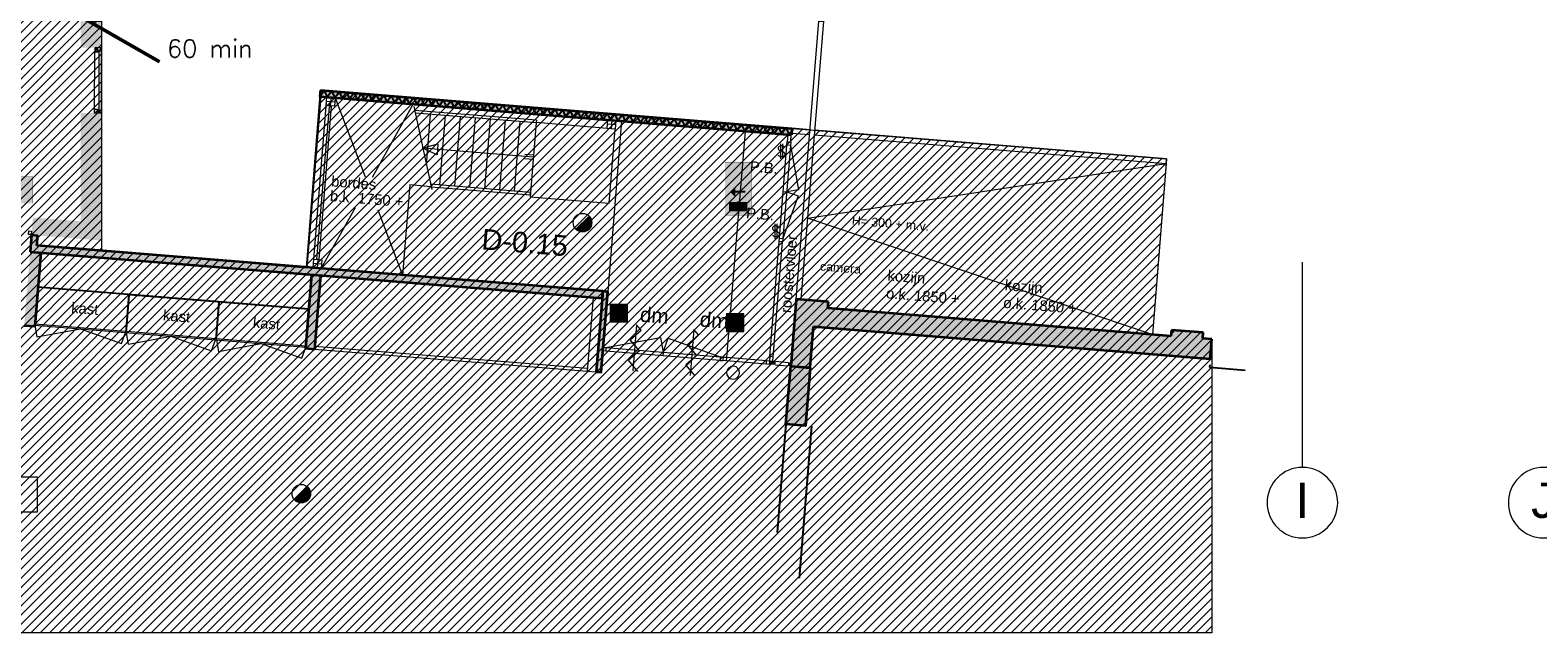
# Model space of a CAD drawing. Header units: millimetres. Extents: x -13022 to 1371524, y -38729 to 632593.
# Tile 17 of 256: x 457778 to 483406, y 570000 to 580243. Entities that reach past the tile are written whole.
import ezdxf
from ezdxf.enums import TextEntityAlignment as Align
from ezdxf.lldxf.tags import DXFTag

# ---------------------------------------------------------------- set-up
doc = ezdxf.new("R2010")
doc.units = ezdxf.units.MM
doc.header["$LTSCALE"] = 35
doc.linetypes.add('AI9-LType1', pattern=[1.69333, 0.846665, -0.846665])
for name, color, linetype, lineweight in [('A LIJN 1', 1, 'Continuous', 20), ('A LIJN 2', 2, 'Continuous', 35), ('A LIJN 5', 5, 'Continuous', 13), ('A LIJN 9', 252, 'Continuous', 18), ('A OPMER', 10, 'Continuous', 50), ('Al65----_beveiliging-inst', 92, 'Continuous', 9), ('B95 tekst', 7, 'Continuous', 25), ('brandveiligheid voorzieningen', 10, 'Continuous', 9)]:
    doc.layers.add(name, color=color, linetype=linetype, lineweight=lineweight)
for name, color, linetype in [('Hout', 7, 'Continuous'), ('Tekenlaag119', 7, 'Continuous'), ('Tekenlaag123', 7, 'Continuous'), ('Tekenlaag78', 7, 'Continuous')]:
    doc.layers.add(name, color=color, linetype=linetype)
doc.styles.add('Algemeen', font='simplex.shx', dxfattribs={"height": 2.5})
doc.styles.add('Arial19', font='arial.ttf', dxfattribs={"height": 0.35})
doc.styles.add('Arial20', font='arial.ttf', dxfattribs={"height": 0.18})
doc.styles.add('Arial22', font='arial.ttf', dxfattribs={"height": 0.18})
doc.styles.add('Arial23', font='arial.ttf', dxfattribs={"height": 0.18})
doc.styles.add('Arial31', font='arial.ttf', dxfattribs={"height": 0.18})
doc.styles.add('Arial32', font='arial.ttf', dxfattribs={"height": 0.25})
doc.styles.add('Arial34', font='arial.ttf', dxfattribs={"height": 0.18})
doc.styles.add('Arial35', font='arial.ttf', dxfattribs={"height": 0.18})
doc.styles.add('Arial36', font='arial.ttf', dxfattribs={"height": 0.15})
doc.styles.add('Arial38', font='arial.ttf', dxfattribs={"height": 0.18})
doc.styles.add('Arial39', font='arial.ttf', dxfattribs={"height": 0.15})
doc.styles.add('Arial57', font='arial.ttf', dxfattribs={"height": 0.6})
tags = doc.linetypes.add('DIVIDE2', pattern=[0.625, 0.25, -0.125, 0, -0.125, 0, -0.125]).pattern_tags.tags
tags[14:15] = [DXFTag(74, 4), DXFTag(75, 0), DXFTag(340, '0'), DXFTag(46, 1.0), DXFTag(50, 0.0), DXFTag(44, 0.0), DXFTag(45, 0.0)]
tags[12:13] = [DXFTag(74, 4), DXFTag(75, 0), DXFTag(340, '0'), DXFTag(46, 1.0), DXFTag(50, 0.0), DXFTag(44, 0.0), DXFTag(45, 0.0)]
tags[10:11] = [DXFTag(74, 4), DXFTag(75, 0), DXFTag(340, '0'), DXFTag(46, 1.0), DXFTag(50, 0.0), DXFTag(44, 0.0), DXFTag(45, 0.0)]
tags[8:9] = [DXFTag(74, 4), DXFTag(75, 0), DXFTag(340, '0'), DXFTag(46, 1.0), DXFTag(50, 0.0), DXFTag(44, 0.0), DXFTag(45, 0.0)]
tags[6:7] = [DXFTag(74, 4), DXFTag(75, 0), DXFTag(340, '0'), DXFTag(46, 1.0), DXFTag(50, 0.0), DXFTag(44, 0.0), DXFTag(45, 0.0)]
tags[4:5] = [DXFTag(74, 4), DXFTag(75, 0), DXFTag(340, '0'), DXFTag(46, 1.0), DXFTag(50, 0.0), DXFTag(44, 0.0), DXFTag(45, 0.0)]
tags = doc.linetypes.add('DOT2', pattern=[0.125, 0, -0.125]).pattern_tags.tags
tags[6:7] = [DXFTag(74, 4), DXFTag(75, 0), DXFTag(340, '0'), DXFTag(46, 1.0), DXFTag(50, 0.0), DXFTag(44, 0.0), DXFTag(45, 0.0)]
tags[4:5] = [DXFTag(74, 4), DXFTag(75, 0), DXFTag(340, '0'), DXFTag(46, 1.0), DXFTag(50, 0.0), DXFTag(44, 0.0), DXFTag(45, 0.0)]

# ---------------------------------------------------------------- blocks, each defined once
blk = doc.blocks.new('Brandmelder')
at = {"layer": 'brandveiligheid voorzieningen'}
blk.add_hatch(color=256, dxfattribs=at).paths.add_polyline_path([(76.62, -89.8, 0.198912), (75.85, -87.94), (72.13, -91.66, 0.668179)])
blk.add_line((72.13, -91.66), (75.85, -87.94), dxfattribs=at)
blk.add_circle((73.99, -89.8), 2.63, dxfattribs=at)
blk = doc.blocks.new('Vluchtrichting rechtdoor of naar beneden')
at = {"layer": 'Al65----_beveiliging-inst', "linetype": 'Continuous', "true_color": 0xffffff}
h = blk.add_hatch(color=7, dxfattribs=at)
edge = h.paths.add_edge_path()
edge.add_arc((-2.1449, 5.962), 0.7575, 92.128042, 178.185477)
edge.add_arc((-2.1628, 5.9872), 0.7392, 180.090101, 191.562583)
edge.add_line((-2.887, 5.839), (-4.652, 5.839))
edge.add_line((-4.652, 5.839), (-5.698, 4.787))
edge.add_line((-5.698, 4.787), (-5.285, 4.372))
edge.add_line((-5.285, 4.372), (-4.41, 5.253))
edge.add_line((-4.41, 5.253), (-3.544, 5.253))
edge.add_line((-3.544, 5.253), (-5.527, 3.346))
edge.add_line((-5.527, 3.346), (-6.694, 3.346))
edge.add_line((-6.694, 3.346), (-6.694, 2.613))
edge.add_line((-6.694, 2.613), (-4.496, 2.613))
edge.add_line((-4.496, 2.613), (-4.136, 2.974))
edge.add_line((-4.136, 2.974), (-3.193, 2.026))
edge.add_line((-3.193, 2.026), (-3.193, 0.852))
edge.add_line((-3.193, 0.852), (-2.464, 0.852))
edge.add_line((-2.464, 0.852), (-2.464, 2.33))
edge.add_line((-2.464, 2.33), (-3.621, 3.493))
edge.add_line((-3.621, 3.493), (-3.192, 3.923))
edge.add_line((-3.192, 3.923), (-2.428, 3.154))
edge.add_line((-2.428, 3.154), (-2.033, 3.552))
edge.add_line((-2.033, 3.552), (-2.797, 4.321))
edge.add_line((-2.797, 4.321), (-2.317, 4.803))
edge.add_line((-2.317, 4.803), (-2.317, 5.267))
edge.add_line((-2.317, 5.267), (-2.173, 5.253))
edge.add_arc((-2.2013, 6.0112), 0.7587, 272.13837, 358.096609)
edge.add_arc((-2.2036, 5.9585), 0.7611, 2.072152, 87.692869)
for points in [[(1.1805, 2.889), (1.1805, 5.804), (0.5775, 5.804), (0.5775, 2.889), (-0.571, 2.889), (0.879, 1.421), (2.334, 2.889)], [(3.808, 1.106), (6.433, 1.106), (6.433, 6.344), (3.808, 6.344)]]:
    blk.add_hatch(color=7, dxfattribs=at).paths.add_polyline_path(points)
at = {"layer": 'Al65----_beveiliging-inst', "color": 7, "true_color": 0xffffff, "const_width": 0.05}
blk.add_lwpolyline([(-7.5, 0), (7.5, 0), (7.5, 7.5), (-7.5, 7.5)], close=True, dxfattribs=at)
at = {"layer": 'Al65----_beveiliging-inst', "color": 255}
blk.add_point((3.75, 3.75), dxfattribs=at)
at = {"layer": 'Al65----_beveiliging-inst', "color": 7, "true_color": 0xffffff}
blk.add_solid([(-7.5, 0), (7.5, 0), (-7.5, 7.5), (7.5, 7.5)], dxfattribs=at)
at = {"layer": 'Al65----_beveiliging-inst', "color": 92}
blk.add_solid([(-7.25, 0.25), (7.25, 0.25), (-7.25, 7.25), (7.25, 7.25)], dxfattribs=at)
blk = doc.blocks.new('Kleefmagneet')
at = {"layer": 'Al65----_beveiliging-inst', "linetype": 'Continuous'}
blk.add_hatch(color=92, dxfattribs=at).paths.add_polyline_path([(76.19, -67.42), (71.25, -67.42), (71.25, -72.36), (76.19, -72.36)])
at = {"layer": 'Al65----_beveiliging-inst', "color": 92, "linetype": 'Continuous'}
blk.add_lwpolyline([(71.25, -72.36), (76.19, -72.36), (76.19, -67.42), (71.25, -67.42)], close=True, dxfattribs=at)
blk = doc.blocks.new('Panieksluiting')
at = {"layer": 'brandveiligheid voorzieningen', "lineweight": 0, "style": 'Algemeen'}
blk.add_text('$', height=3.09, dxfattribs=at).set_placement((158.43, -91.61))

msp = doc.modelspace()

# ---------------------------------------------------------------- hatches: boundary and pattern name
at = {"layer": 'A LIJN 2'}
msp.add_hatch(color=256, dxfattribs=at).paths.add_polyline_path([(457825.473, 577060.066), (458638.637, 576994.588), (458638.568, 578832.849), (458988.597, 578832.838), (458988.597, 576667.809), (457801.334, 576762.627)])
at = {"layer": 'A LIJN 9', "ltscale": 0.1}
h = msp.add_hatch(dxfattribs=at)
h.set_pattern_fill('ANSI31', color=256, scale=35)
h.paths.add_polyline_path([(444741.531, 570000.482), (445305.609, 576950.488), (447882.678, 576741.321), (447954.321, 577553.51), (447948.474, 584420.823), (452689.556, 584420.827), (453132.994, 586074.793), (457663.589, 586074.793), (457663.596, 586207.35), (458763.599, 586207.35), (458763.599, 580393.355), (458988.597, 580393.355), (458988.597, 576496.967), (462476.512, 576204.611), (462711.398, 579224.74), (477094.664, 578057.363), (476853.456, 575069.995), (477168.311, 575044.429), (477176.555, 575145.953), (477719.536, 575101.848), (477711.428, 575002.039), (477863.139, 574989.726), (477863.139, 570000.482)])
h = msp.add_hatch(color=256, dxfattribs=at)
h.dxf.hatch_style = 1
h.paths.add_polyline_path([(462711.398, 579224.74), (462702.502, 579115.101), (470717.334, 578464.611), (470726.23, 578574.251)])
h = msp.add_hatch(color=256, dxfattribs=at)
h.dxf.hatch_style = 1
h.paths.add_polyline_path([(457892.314, 576585.942), (457905.966, 576754.135), (457801.334, 576762.627), (457777.988, 576474.968), (467501.286, 575685.819), (467510.982, 575805.283)])
h = msp.add_hatch(color=256, dxfattribs=at)
h.dxf.hatch_style = 1
h.paths.add_polyline_path([(457957.218, 576460.422), (457777.805, 576474.983), (457676.318, 575224.486), (457855.724, 575209.925)])
h = msp.add_hatch(color=256, dxfattribs=at)
h.dxf.hatch_style = 1
h.paths.add_polyline_path([(462711.772, 576074.539), (462562.259, 576086.674), (462460.773, 574836.176), (462610.278, 574824.042)])
h = msp.add_hatch(color=256, dxfattribs=at)
h.dxf.hatch_style = 1
h.paths.add_polyline_path([(467595.431, 575798.428), (467510.982, 575805.283), (467501.292, 575685.818), (467399.768, 574434.941), (467484.21, 574428.088)])
h = msp.add_hatch(color=256, dxfattribs=at)
h.dxf.hatch_style = 1
h.paths.add_polyline_path([(471338.954, 575515.866), (471347.842, 575625.323), (470797.542, 575669.985), (470705.333, 574533.86), (471036.548, 574506.978), (471093.181, 575204.817), (477836.177, 574657.551), (477836.261, 574658.585), (477863.139, 574989.726), (477711.428, 575002.039), (477719.538, 575101.883), (477176.555, 575145.953), (477168.322, 575044.571), (475518.313, 575177.798), (475518.222, 575176.672)])
h.paths.add_polyline_path([(471037.684, 574506.885), (470705.333, 574533.86), (470625.117, 573545.548), (470957.477, 573518.573)])

# ---------------------------------------------------------------- linework, layer by layer
at = {"layer": 'A LIJN 1', "linetype": 'Continuous'}
for p, q in [((462961.841, 579094.054), (463472.003, 577752.124)), ((463595.286, 577746.067), (464289.394, 578986.309)), ((464298.663, 578945.184, -17276054.382), (464604.953, 577535.386, -17276054.382)), ((466382.083, 578711.286, -17276054.382), (464312.999, 578879.214, -17276054.382)), ((464330.791, 578837.634, -17276054.382), (466378.848, 578671.412, -17276054.382)), ((464514.674, 577950.952, -17276054.382), (464584.964, 578817.008, -17276054.382)), ((464742.862, 577610.274, -17276054.382), (464839.122, 578796.377, -17276054.382)), ((464997.012, 577589.541, -17276054.382), (465093.288, 578775.749, -17276054.382)), ((465251.193, 577569.014, -17276054.382), (465347.453, 578755.121, -17276054.382)), ((465505.351, 577548.386, -17276054.382), (465601.619, 578734.489, -17276054.382)), ((465759.494, 577527.653, -17276054.382), (465855.769, 578713.861, -17276054.382)), ((466013.675, 577507.126, -17276054.382), (466109.943, 578693.233, -17276054.382)), ((466382.083, 578711.286), (466378.848, 578671.412)), ((467830.44, 578694.059, -17276054.382), (467595.431, 575798.428, -17276054.382)), ((467666.354, 578712.232), (467654.635, 578567.868)), ((466378.848, 578671.416, -17276054.382), (466282.573, 577485.207, -17276054.382)), ((467730.09, 578631.972), (467590.533, 578643.299)), ((469622.645, 574681.942), (469934.817, 578528.303)), ((464447.482, 578237.042, -17276054.382), (464709.293, 578308.958, -17276054.382)), ((464694.27, 578123.844, -17276054.382), (464447.482, 578237.042, -17276054.382)), ((466331.187, 578084.156, -17276054.382), (464447.482, 578237.038, -17276054.382)), ((464709.293, 578308.958, -17276054.382), (464694.27, 578123.844, -17276054.382)), ((466327.945, 578044.288, -17276054.382), (466178.447, 578056.422, -17276054.382)), ((466184.917, 578136.159, -17276054.382), (466334.422, 578124.026, -17276054.382)), ((470993.083, 577048.846), (477088.168, 577977.324)), ((477088.168, 577977.324), (476853.412, 575070)), ((464231.296, 577611.664), (464107.104, 576081.543)), ((464594.791, 577582.167), (464231.296, 577611.668)), ((466282.573, 577485.207, -17276054.382), (464584.544, 577623.021, -17276054.382)), ((464584.544, 577623.021, -17276054.382), (464594.791, 577582.167, -17276054.382)), ((464594.791, 577582.167, -17276054.382), (466279.338, 577445.338, -17276054.382)), ((466279.338, 577445.338, -17276054.382), (466282.573, 577485.207, -17276054.382)), ((462726.436, 576193.6), (463305.469, 577228.226)), ((463686.343, 577188.328), (464107.104, 576081.543)), ((476852.214, 575070.096), (470993.083, 577048.846))]:
    msp.add_line(p, q, dxfattribs=at)
at = {"layer": 'A LIJN 1', "color": 1, "linetype": 'DIVIDE2'}
msp.add_line((479401.065, 576297.792), (479401.065, 572812.8), dxfattribs=at)
at = {"layer": 'A LIJN 1', "color": 1, "linetype": 'Continuous'}
for p, q in [((467978.015, 574981.631), (468166.514, 575141.818)), ((468086.421, 575236.096), (468022.738, 574451.483)), ((468166.514, 575141.818), (468086.421, 575236.096)), ((469057.94, 575157.248), (468994.258, 574372.633)), ((469138.041, 575062.968), (469057.94, 575157.248)), ((468138.217, 574793.122), (467978.015, 574981.631)), ((468949.534, 574902.781), (469138.041, 575062.968)), ((469109.736, 574714.274), (468949.534, 574902.781)), ((468138.217, 574793.122), (467949.71, 574632.916)), ((468109.912, 574444.409), (467949.71, 574632.916)), ((469109.736, 574714.274), (468921.237, 574554.066)), ((469081.439, 574365.559), (468921.237, 574554.066))]:
    msp.add_line(p, q, dxfattribs=at)
at = {"layer": 'A LIJN 1', "linetype": 'Continuous'}
msp.add_lwpolyline([(466276.515, 577410.557), (467622.096, 577301.348), (467724.429, 578562.204), (466378.848, 578671.416), (466276.515, 577410.557)], dxfattribs=at)
at = {"layer": 'A LIJN 1', "color": 2, "linetype": 'Continuous', "lineweight": 0}
for centre in [(479404.063, 572212.801), (483504.063, 572212.801)]:
    msp.add_ellipse(centre, major_axis=(0.36, 600), ratio=0.999715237, start_param=0.000005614, end_param=6.283180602, dxfattribs=at)
at = {"layer": 'A LIJN 2'}
for p, q in [((462711.398, 579224.74), (462702.502, 579115.101)), ((462711.398, 579224.74), (470726.23, 578574.251)), ((462702.502, 579115.101), (470717.334, 578464.611)), ((470726.23, 578574.251), (470717.334, 578464.611)), ((457801.334, 576762.627, -17276054.382), (457777.988, 576474.968, -17276054.382)), ((457892.314, 576585.942, -17276054.382), (457905.971, 576754.197, -17276054.382)), ((457777.988, 576474.968, -17276054.382), (467501.292, 575685.818, -17276054.382)), ((457957.217, 576460.421, 15000.001), (457855.724, 575209.925, 15000.001)), ((467510.982, 575805.283, -17276054.382), (457892.314, 576585.942, -17276054.382)), ((462562.259, 576086.672, 15000.001), (462460.773, 574836.176, 15000.001)), ((462711.772, 576074.54, 15000.001), (462610.278, 574824.042, 15000.001)), ((467501.292, 575685.818, -17276054.382), (467510.982, 575805.283, -17276054.382)), ((457676.318, 575224.486, 15000.001), (457855.724, 575209.925, 15000.001)), ((462460.773, 574836.176, 15000.001), (462610.278, 574824.042, 15000.001))]:
    msp.add_line(p, q, dxfattribs=at)
at = {"layer": 'A LIJN 2', "ltscale": 0.1}
msp.add_line((457801.334, 576762.627, -17276054.382), (457905.966, 576754.135, -17276054.382), dxfattribs=at)
at = {"layer": 'A LIJN 2'}
msp.add_trace([(458988.597, 579942.791), (458638.614, 579942.791), (458988.597, 580393.355), (458638.614, 580393.355)], dxfattribs=at)
for points in [[(467399.768, 574434.941, -17276054.382), (467484.21, 574428.088, -17276054.382), (467595.431, 575798.428, -17276054.382), (467510.982, 575805.283, -17276054.382)], [(470705.333, 574533.86, -17276054.382), (471037.684, 574506.886, -17276054.382), (470957.477, 573518.573, -17276054.382), (470625.117, 573545.548, -17276054.382)]]:
    msp.add_3dface(points, dxfattribs=at)
for points, invisible_edges in [([(470797.542, 575669.985, -17276054.382), (470705.333, 574533.86, -17276054.382), (471093.181, 575204.817, -17276054.382)], 14), ([(470797.542, 575669.985, -17276054.382), (471338.954, 575515.866, -17276054.382), (471347.842, 575625.323, -17276054.382)], 1), ([(471093.181, 575204.817, -17276054.382), (477836.177, 574657.551, -17276054.382), (471338.954, 575515.866, -17276054.382)], 14), ([(471338.954, 575515.866, -17276054.382), (477836.177, 574657.551, -17276054.382), (475518.222, 575176.672, -17276054.382)], 3), ([(471036.548, 574506.978, -17276054.382), (471093.181, 575204.817, -17276054.382), (470705.333, 574533.86, -17276054.382)], 2), ([(475518.222, 575176.672, -17276054.382), (477168.322, 575044.571, -17276054.382), (475518.313, 575177.798, -17276054.382)], 1), ([(477176.555, 575145.953, -17276054.382), (477168.322, 575044.571, -17276054.382), (477711.428, 575002.039, -17276054.382)], 14), ([(477711.428, 575002.039, -17276054.382), (477719.538, 575101.883, -17276054.382), (477176.555, 575145.953, -17276054.382)], 12), ([(477836.261, 574658.585, -17276054.382), (477168.322, 575044.571, -17276054.382), (477836.177, 574657.551, -17276054.382)], 3), ([(477836.261, 574658.585, -17276054.382), (477863.139, 574989.726, -17276054.382), (477711.428, 575002.039, -17276054.382)], 12)]:
    msp.add_3dface(points, dxfattribs=dict(at, invisible_edges=invisible_edges))
at = {"layer": 'A LIJN 5', "linetype": 'Continuous'}
for p, q in [((458874.408, 578899.846), (458874.568, 579875.846)), ((458943.568, 579875.809, -17276054.382), (458943.416, 578899.839, -17276054.382)), ((458988.406, 578882.838, -17276054.382), (458988.574, 579892.794, -17276054.382)), ((462598.628, 576349.469), (462815.486, 579021.381)), ((462955.791, 579019.458), (462816.234, 579030.784)), ((462857.898, 578997.311, -17276054.382), (462868.137, 578956.344, -17276054.382)), ((462892.055, 579099.718), (462880.344, 578955.353)), ((470513.614, 576708.489, -17276054.382), (470641.795, 578287.814, -17276054.382)), ((470701.594, 578282.96, -17276054.382), (470573.413, 576703.635, -17276054.382)), ((470701.594, 578282.96, -17276054.382), (470839.206, 577530.179, -17276054.382)), ((470830.623, 577424.387, -17276054.382), (470573.413, 576703.635, -17276054.382)), ((470577.701, 577498.158, -17276054.382), (470637.507, 577493.306, -17276054.382)), ((470839.206, 577530.179, -17276054.382), (470637.507, 577493.306, -17276054.382)), ((470637.507, 577493.306, -17276054.382), (470830.623, 577424.387, -17276054.382)), ((470350.245, 574695.622), (470508.761, 576648.688)), ((470410.052, 574690.768), (470568.561, 576643.834)), ((462732.104, 576263.369), (462592.548, 576274.695)), ((462668.368, 576343.628), (462656.657, 576199.263)), ((459451.129, 575742.615, -17276054.382), (457909.122, 575867.766, -17276054.382)), ((457910.548, 575885.699, -17276054.382), (462515.613, 575511.948, -17276054.382)), ((459451.129, 575742.615, -17276054.382), (459399.196, 575102.721, -17276054.382)), ((459417.133, 575101.265, -17276054.382), (459469.066, 575741.16, -17276054.382)), ((462514.163, 575494.017, -17276054.382), (459469.066, 575741.16, -17276054.382)), ((460978.16, 575618.681, -17276054.382), (460926.219, 574978.787, -17276054.382)), ((460944.164, 574977.33, -17276054.382), (460996.097, 575617.224, -17276054.382)), ((457857.188, 575227.871, -17276054.382), (460926.219, 574978.787, -17276054.382)), ((457857.188, 575227.871, -17276054.382), (457893.329, 575030.158, -17276054.382)), ((459400.813, 575122.66, -17276054.382), (457858.806, 575247.811, -17276054.382)), ((457893.329, 575030.158, -17276054.382), (458631.213, 575165.051, -17276054.382)), ((458631.198, 575165.053, -17276054.382), (458632.816, 575184.99, -17276054.382)), ((458631.213, 575165.051, -17276054.382), (459332.164, 574914.897, -17276054.382)), ((459332.164, 574914.897, -17276054.382), (459399.196, 575102.721, -17276054.382)), ((459390.216, 575103.449, -17276054.382), (462462.23, 574854.123, -17276054.382)), ((459399.196, 575102.721, -17276054.382), (459417.133, 575101.265, -17276054.382)), ((459452.365, 574908.524), (459417.133, 575101.265)), ((460927.844, 574998.724, -17276054.382), (459418.75, 575121.205, -17276054.382)), ((459452.365, 574908.524, -17276054.382), (460171.672, 575040.011, -17276054.382)), ((460171.672, 575040.011, -17276054.382), (460173.297, 575059.964, -17276054.382)), ((460171.672, 575040.011, -17276054.382), (460860.37, 574794.253, -17276054.382)), ((460860.37, 574794.253, -17276054.382), (460926.219, 574978.789, -17276054.382)), ((460944.164, 574977.33, -17276054.382), (460979.602, 574783.446, -17276054.382)), ((462463.847, 574874.062, -17276054.382), (460945.781, 574997.269, -17276054.382)), ((460979.602, 574783.446, -17276054.382), (461703.189, 574915.728, -17276054.382)), ((461703.189, 574915.711, -17276054.382), (461704.814, 574935.666, -17276054.382)), ((461703.189, 574915.728, -17276054.382), (462395.991, 574668.488, -17276054.382)), ((462395.991, 574668.488, -17276054.382), (462462.23, 574854.151, -17276054.382)), ((462614.322, 574873.873), (467249.049, 574497.336)), ((467566.02, 574848.858, -17276054.382), (468492.183, 575018.176, -17276054.382)), ((467566.02, 574848.858, -17276054.382), (469509.074, 574691.159, -17276054.382)), ((468492.183, 575018.176, -17276054.382), (468537.547, 574770.009, -17276054.382)), ((468537.547, 574770.009, -17276054.382), (468622.348, 575007.611, -17276054.382)), ((468622.348, 575007.611, -17276054.382), (469509.074, 574691.159, -17276054.382)), ((462610.278, 574824.042), (467245.006, 574447.503)), ((469504.214, 574631.342, -17276054.382), (467561.168, 574789.042, -17276054.382)), ((468537.547, 574770.009, -17276054.382), (468532.695, 574710.192, -17276054.382)), ((470292.186, 574567.391, -17276054.382), (469609.431, 574622.803, -17276054.382)), ((469614.284, 574682.62, -17276054.382), (470297.038, 574627.207, -17276054.382)), ((470350.245, 574695.622), (470344.386, 574623.364)), ((470451.526, 574614.668), (470662.837, 574597.518)), ((470446.673, 574554.852), (470657.985, 574537.703))]:
    msp.add_line(p, q, dxfattribs=at)
msp.add_polyline3d([(470344.386, 574623.364, 0), (470404.185, 574618.512, 0), (470410.052, 574690.768, 0), (470350.245, 574695.622, 0)], dxfattribs=at)
for points in [[(470339.526, 574563.548), (470399.333, 574558.695), (470344.386, 574623.364), (470404.185, 574618.512)], [(470399.333, 574558.695), (470446.673, 574554.852), (470404.185, 574618.512), (470451.526, 574614.668)], [(470657.985, 574537.703), (470705.333, 574533.86), (470662.837, 574597.518), (470710.185, 574593.676)]]:
    msp.add_trace(points, dxfattribs=at)
at = {"layer": 'A LIJN 9', "ltscale": 0.1, "elevation": -17276054.382}
msp.add_lwpolyline([(444741.531, 570000.482), (445305.609, 576950.488), (447882.678, 576741.321), (447954.321, 577553.51), (447948.474, 584420.823), (452689.556, 584420.827), (453132.994, 586074.793), (457663.589, 586074.793), (457663.596, 586207.35), (458763.599, 586207.35), (458763.599, 580393.355), (458988.597, 580393.355), (458988.597, 576496.967), (462476.512, 576204.611), (462711.398, 579224.74), (477094.664, 578057.363), (476853.456, 575069.995), (477168.311, 575044.429), (477176.555, 575145.953), (477719.536, 575101.848), (477711.428, 575002.039), (477863.139, 574989.726), (477863.139, 570000.482), (444741.531, 570000.482)], dxfattribs=at)
at = {"layer": 'Al65----_beveiliging-inst', "color": 92, "linetype": 'AI9-LType1', "lineweight": 0, "ltscale": 0.1, "const_width": 60, "flags": 128}
msp.add_lwpolyline([(445709.999, 584112.853), (452733.178, 584112.853), (453282.447, 585974.458), (458648.45, 585974.458), (458648.45, 580467.249), (459977.751, 579704.901)], dxfattribs=at)
at = {"layer": 'Hout', "color": 1, "linetype": 'Continuous'}
msp.add_line((458988.597, 576667.809, -17276054.382), (458988.513, 576667.817, -17276054.382), dxfattribs=at)
at = {"layer": 'Tekenlaag119', "color": 4, "linetype": 'Continuous', "lineweight": 0}
msp.add_ellipse((469726.054, 574421.717, -17276054.382), major_axis=(9.027, 111.214), ratio=0.981358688, start_param=-1.570791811, end_param=4.712383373, dxfattribs=at)
at = {"layer": 'Tekenlaag123', "color": 1, "linetype": 'Continuous'}
for p, q in [((462702.502, 579115.101), (462774.699, 579219.603)), ((462774.699, 579219.603), (462829.097, 579104.826)), ((462829.097, 579104.826), (462901.294, 579209.328)), ((462901.294, 579209.328), (462955.707, 579094.551)), ((462955.707, 579094.551), (463027.904, 579199.053)), ((463027.904, 579199.053), (463082.301, 579084.277)), ((462712.665, 579114.277), (462476.512, 576204.611)), ((463082.301, 579084.277), (463154.498, 579188.778)), ((463154.498, 579188.778), (463208.903, 579074.002)), ((463208.903, 579074.002), (463281.1, 579178.503)), ((463281.1, 579178.503), (463335.506, 579063.726)), ((463335.506, 579063.726), (463407.703, 579168.229)), ((463407.703, 579168.229), (463462.108, 579053.452)), ((463462.108, 579053.452), (463534.305, 579157.954)), ((463534.305, 579157.954), (463588.702, 579043.177)), ((463588.702, 579043.177), (463660.899, 579147.679)), ((463660.899, 579147.679), (463715.297, 579032.902)), ((463715.297, 579032.902), (463787.509, 579137.403)), ((463787.509, 579137.403), (463841.907, 579022.626)), ((463841.907, 579022.626), (463914.104, 579127.128)), ((463914.104, 579127.128), (463968.501, 579012.351)), ((463968.501, 579012.351), (464040.698, 579116.853)), ((464040.698, 579116.853), (464095.103, 579002.077)), ((464095.103, 579002.077), (464167.308, 579106.578)), ((464167.308, 579106.578), (464221.706, 578991.802)), ((464221.706, 578991.802), (464293.903, 579096.303)), ((464293.903, 579096.303), (464348.308, 578981.527)), ((464348.308, 578981.527), (464420.505, 579086.029)), ((464420.505, 579086.029), (464474.902, 578971.252)), ((464474.902, 578971.252), (464547.107, 579075.754)), ((464547.107, 579075.754), (464601.512, 578960.977)), ((464601.512, 578960.977), (464673.709, 579065.479)), ((464673.709, 579065.479), (464728.107, 578950.702)), ((464728.107, 578950.702), (464800.304, 579055.204)), ((464800.304, 579055.204), (464854.701, 578940.427)), ((464854.701, 578940.427), (464926.906, 579044.928)), ((464926.906, 579044.928), (464981.311, 578930.151)), ((464981.311, 578930.151), (465053.508, 579034.653)), ((465053.508, 579034.653), (465107.905, 578919.877)), ((465107.905, 578919.877), (465180.102, 579024.378)), ((465180.102, 579024.378), (465234.508, 578909.603)), ((465234.508, 578909.603), (465306.712, 579014.103)), ((465306.712, 579014.103), (465361.11, 578899.327)), ((465361.11, 578899.327), (465433.307, 579003.828)), ((465433.307, 579003.828), (465487.712, 578889.052)), ((465487.712, 578889.052), (465559.909, 578993.554)), ((465559.909, 578993.554), (465614.307, 578878.777)), ((465614.307, 578878.777), (465686.503, 578983.279)), ((465686.503, 578983.279), (465740.901, 578868.502)), ((465740.901, 578868.502), (465813.113, 578973.004)), ((465813.113, 578973.004), (465867.511, 578858.227)), ((465867.511, 578858.227), (465939.708, 578962.729)), ((465939.708, 578962.729), (465994.105, 578847.952)), ((465994.105, 578847.952), (466066.31, 578952.453)), ((466066.31, 578952.453), (466120.715, 578837.676)), ((466120.715, 578837.676), (466192.912, 578942.178)), ((466192.912, 578942.178), (466247.31, 578827.402)), ((466247.31, 578827.402), (466319.507, 578931.903)), ((466319.507, 578931.903), (466373.912, 578817.128)), ((466373.912, 578817.128), (466446.109, 578921.629)), ((466446.109, 578921.629), (466500.506, 578806.853)), ((466500.506, 578806.853), (466572.703, 578911.354)), ((466572.703, 578911.354), (466627.116, 578796.577)), ((466627.116, 578796.577), (466699.313, 578901.079)), ((466699.313, 578901.079), (466753.711, 578786.302)), ((466753.711, 578786.302), (466825.915, 578890.804)), ((466825.915, 578890.804), (466880.313, 578776.027)), ((466880.313, 578776.027), (466952.51, 578880.529)), ((466952.51, 578880.529), (467006.915, 578765.752)), ((467006.915, 578765.752), (467079.112, 578870.254)), ((467079.112, 578870.254), (467133.51, 578755.477)), ((467133.51, 578755.477), (467205.707, 578859.979)), ((467205.707, 578859.979), (467260.112, 578745.202)), ((467260.112, 578745.202), (467332.309, 578849.704)), ((467332.309, 578849.704), (467386.706, 578734.928)), ((467386.706, 578734.928), (467458.911, 578839.429)), ((467458.911, 578839.429), (467513.316, 578724.653)), ((467513.316, 578724.653), (467585.513, 578829.154)), ((467585.513, 578829.154), (467639.918, 578714.377)), ((467639.918, 578714.377), (467712.115, 578818.879)), ((467712.115, 578818.879), (467766.513, 578704.102)), ((467766.513, 578704.102), (467838.717, 578808.604)), ((467838.717, 578808.604), (467893.115, 578693.827)), ((467893.115, 578693.827), (467965.312, 578798.329)), ((467965.312, 578798.329), (468019.71, 578683.552)), ((468019.71, 578683.552), (468091.907, 578788.054)), ((468091.907, 578788.054), (468146.312, 578673.277)), ((468146.312, 578673.277), (468218.516, 578777.779)), ((468218.516, 578777.779), (468272.914, 578663.002)), ((468272.914, 578663.002), (468345.111, 578767.504)), ((468345.111, 578767.504), (468399.516, 578652.728)), ((468399.516, 578652.728), (468471.721, 578757.228)), ((468471.721, 578757.228), (468526.118, 578642.453)), ((468526.118, 578642.453), (468598.315, 578746.954)), ((468598.315, 578746.954), (468652.72, 578632.178)), ((468652.72, 578632.178), (468724.917, 578736.679)), ((468724.917, 578736.679), (468779.315, 578621.903)), ((468779.315, 578621.903), (468851.512, 578726.405)), ((468851.512, 578726.405), (468905.91, 578611.628)), ((468905.91, 578611.628), (468978.107, 578716.13)), ((468978.107, 578716.13), (469032.519, 578601.352)), ((469032.519, 578601.352), (469104.716, 578705.854)), ((469104.716, 578705.854), (469159.114, 578591.077)), ((469159.114, 578591.077), (469231.318, 578695.579)), ((469231.318, 578695.579), (469285.724, 578580.802)), ((469285.724, 578580.802), (469357.921, 578685.304)), ((469357.921, 578685.304), (469412.318, 578570.528)), ((469412.318, 578570.528), (469484.515, 578675.029)), ((469484.515, 578675.029), (469538.92, 578560.253)), ((469538.92, 578560.253), (469611.117, 578664.754)), ((469611.117, 578664.754), (469665.515, 578549.978)), ((469665.515, 578549.978), (469737.712, 578654.479)), ((469737.712, 578654.479), (469792.117, 578539.703)), ((469792.117, 578539.703), (469864.322, 578644.205)), ((469864.322, 578644.205), (469918.719, 578529.428)), ((469918.719, 578529.428), (469990.916, 578633.93)), ((469990.916, 578633.93), (470045.321, 578519.152)), ((470045.321, 578519.152), (470117.518, 578623.654)), ((470117.518, 578623.654), (470171.924, 578508.877)), ((470171.924, 578508.877), (470244.121, 578613.379)), ((470244.121, 578613.379), (470298.518, 578498.602)), ((470298.518, 578498.602), (470370.715, 578603.105)), ((470370.715, 578603.105), (470425.12, 578488.328)), ((470425.12, 578488.328), (470497.317, 578592.83)), ((470497.317, 578592.83), (470551.715, 578478.054)), ((470551.715, 578478.054), (470623.912, 578582.555)), ((470623.912, 578582.555), (470678.325, 578467.778)), ((470678.325, 578467.778), (470722.819, 578532.183))]:
    msp.add_line(p, q, dxfattribs=at)
at = {"layer": 'Tekenlaag78', "color": 1, "linetype": 'Continuous'}
for p, q in [((477828.09, 574557.875), (477824.702, 574516.112)), ((477824.702, 574516.112), (478430.323, 574466.959))]:
    msp.add_line(p, q, dxfattribs=at)
at = {"layer": 'Tekenlaag78', "color": 1, "linetype": 'DOT2'}
for p, q in [((470625.117, 573545.548), (470475.596, 571703.284)), ((471057.147, 573510.484), (470847.682, 570929.616))]:
    msp.add_line(p, q, dxfattribs=at)

# ---------------------------------------------------------------- block references
at = {"layer": 'A OPMER', "ltscale": 0.1, "xscale": 60, "yscale": 60, "zscale": 60}
for p, rotation in [((469589.053, 577549.175), 270), ((457374.486, 577750.209), 180)]:
    msp.add_blockref('Vluchtrichting rechtdoor of naar beneden', p, dxfattribs=dict(at, rotation=rotation))
at = {"layer": 'Al65----_beveiliging-inst', "xscale": 60, "yscale": 60, "zscale": 60}
for name, p in [('Panieksluiting', (460963.53, 583587.27)), ('Brandmelder', (462727.014, 582359.698)), ('Panieksluiting', (460866.076, 582227.442)), ('Kleefmagneet', (463361.188, 579626.31, 327266.502)), ('Kleefmagneet', (465340.36, 579465.675, 327266.502)), ('Brandmelder', (457947.464, 577752.988))]:
    msp.add_blockref(name, p, dxfattribs=at)

# ---------------------------------------------------------------- texts
at = {"layer": 'A LIJN 1', "color": 1, "linetype": 'ByBlock', "oblique": 360}
for s, height, rotation, style, p in [('P.B.', 180, 355.3599841, 'Arial34', (470006.32, 577837.844, -88999.999)), ('bordes', 180, 355.359929, 'Arial31', (462888.797, 577588.667)), ('b.k. 1750 +', 180, 355.359929, 'Arial31', (462868.571, 577339.488)), ('P.B.', 180, 355.3599646, 'Arial35', (469942.225, 577048.184, -88999.999)), ('roostervloer', 180.00001, 85.3600205, 'Arial38', (470710.04, 575430.579)), ('kast', 180, 355.3598942, 'Arial22', (458470.767, 575438.96)), ('o.k. 1850 +', 180.00001, 355.3598942, 'Arial22', (474315.059, 575525.49)), ('kast', 180, 355.3598942, 'Arial22', (460030.711, 575312.354)), ('dm', 250, 355.3600028, 'Arial32', (468136.5, 575291.081, 327266.502)), ('dm', 250, 355.3600028, 'Arial32', (469152.675, 575208.607, 327266.502))]:
    msp.add_text(s, height=height, rotation=rotation, dxfattribs=dict(at, style=style)).set_placement(p)
at = {"layer": 'A LIJN 1', "color": 1, "linetype": 'ByBlock'}
for s, height, rotation, style, p in [('H= 300 + m.v.', 150, 355.3600384, 'Arial39', (471739.772, 576937.619, -17276054.382)), ('D-0.15', 350, 355.359929, 'Arial19', (465441.18, 576518.797)), ('camera', 150, 355.359929, 'Arial36', (471199.595, 576159.089, -17276054.382)), ('kozijn', 180, 355.3600028, 'Arial20', (472345.775, 575986.304)), ('o.k. 1850 +', 180, 355.3600028, 'Arial20', (472321.505, 575687.287)), ('kozijn', 180, 355.3600384, 'Arial23', (474339.32, 575824.505)), ('kast', 180, 355.3600384, 'Arial23', (461557.735, 575188.418))]:
    msp.add_text(s, height=height, rotation=rotation, dxfattribs=dict(at, style=style)).set_placement(p)
at = {"layer": 'A LIJN 1', "color": 1, "linetype": 'ByBlock', "style": 'Arial57'}
for s, p in [('I', (479401.065, 571954.232)), ('J', (483501.065, 571954.232))]:
    msp.add_text(s, height=600, rotation=359.9654666, dxfattribs=at).set_placement(p, align=Align.CENTER)
at = {"layer": 'B95 tekst', "style": 'Algemeen'}
msp.add_text('60 min', height=300, dxfattribs=at).set_placement((460104.573, 579780.511))

# ---------------------------------------------------------------- meshes
at = {"layer": 'A LIJN 1', "linetype": 'Continuous'}
mesh = msp.add_polyface(dxfattribs=at)
corners = [(470880.626, 575663.243, -17276054.382), (470800.517, 575669.745, -17276054.382), (471183.848, 580392.79, -17276054.382), (471264.483, 580392.79, -17276054.382)]
mesh.append_faces([[corners[k] for k in face] for face in [(0, 1, 2, 3)]])
mesh = msp.add_polyface(dxfattribs=at)
corners = [(467596.606, 578718.074, -17276054.382), (467736.163, 578706.747, -17276054.382), (467724.429, 578562.204, -17276054.382), (467584.872, 578573.53, -17276054.382)]
mesh.append_faces([[corners[k] for k in face] for face in [(0, 1, 2, 3)]])
mesh = msp.add_polyface(dxfattribs=at)
corners = [(471027.728, 578469.194, -17276054.382), (471034.228, 578549.283, -17276054.382), (470725.245, 578574.36, -17276054.382), (470718.745, 578494.271, -17276054.382)]
mesh.append_faces([[corners[k] for k in face] for face in [(0, 1, 2, 3)]])
mesh = msp.add_polyface(dxfattribs=at)
corners = [(477088.168, 577977.324, -17276054.382), (477094.668, 578057.414, -17276054.382), (471113.337, 578542.863, -17276054.382), (471106.837, 578462.774, -17276054.382)]
mesh.append_faces([[corners[k] for k in face] for face in [(0, 1, 2, 3)]])
at = {"layer": 'A LIJN 1', "color": 1, "linetype": 'DOT2'}
mesh = msp.add_polyface(dxfattribs=at)
corners = [(454963.077, 572058.312), (457901.572, 572058.312), (457901.572, 572645.193), (454963.077, 572645.193)]
mesh.append_faces([[corners[k] for k in face] for face in [(0, 1, 2, 3)]], dxfattribs={"color": 1})
at = {"layer": 'A LIJN 5', "linetype": 'Continuous'}
mesh = msp.add_polyface(dxfattribs=at)
corners = [(458943.576, 579892.817, -17276054.382), (458988.574, 579892.794, -17276054.382), (458988.597, 579942.791, -17276054.382), (458874.568, 579875.846, -17276054.382), (458874.591, 579942.838, -17276054.382), (458943.568, 579875.809, -17276054.382)]
mesh.append_faces([[corners[k] for k in face] for face in [(3, 0, 4), (4, 0, 2)]], dxfattribs={"vtx0": -1, "vtx1": -1})
mesh.append_faces([[corners[k] for k in face] for face in [(0, 1, 2), (3, 5, 0)]], dxfattribs={"vtx2": -1})
mesh = msp.add_polyface(dxfattribs=at)
corners = [(462864.642, 578947.157), (462894.542, 578944.73), (462683.337, 576342.413), (462653.438, 576344.84)]
mesh.append_faces([[corners[k] for k in face] for face in [(0, 1, 2, 3)]])
mesh = msp.add_polyface(dxfattribs=at)
corners = [(462822.299, 579105.561, -17276054.382), (462961.856, 579094.234, -17276054.382), (462950.122, 578949.689, -17276054.382), (462810.573, 578961.016, -17276054.382)]
mesh.append_faces([[corners[k] for k in face] for face in [(0, 1, 2, 3)]])
mesh = msp.add_polyface(dxfattribs=at)
corners = [(458874.408, 578899.846, -17276054.382), (458943.416, 578899.839, -17276054.382), (458943.416, 578882.846, -17276054.382), (458874.377, 578832.839, -17276054.382), (458988.597, 578832.838, -17276054.382), (458988.406, 578882.838, -17276054.382)]
mesh.append_faces([[corners[k] for k in face] for face in [(3, 2, 4)]], dxfattribs={"vtx0": -1, "vtx1": -1})
mesh.append_faces([[corners[k] for k in face] for face in [(3, 0, 2)]], dxfattribs={"vtx1": -1, "vtx2": -1})
mesh.append_faces([[corners[k] for k in face] for face in [(0, 1, 2), (2, 5, 4)]], dxfattribs={"vtx2": -1})
mesh = msp.add_polyface(dxfattribs=at)
corners = [(470646.647, 578347.615, -17276054.382), (470706.447, 578342.761, -17276054.382), (470716.357, 578464.873, -17276054.382), (470656.558, 578469.726, -17276054.382)]
mesh.append_faces([[corners[k] for k in face] for face in [(0, 1, 2, 3)]])
mesh = msp.add_polyface(dxfattribs=at)
corners = [(470646.647, 578347.615, -17276054.382), (470706.447, 578342.761, -17276054.382), (470701.594, 578282.96, -17276054.382), (470641.795, 578287.814, -17276054.382)]
mesh.append_faces([[corners[k] for k in face] for face in [(0, 1, 2, 3)]])
mesh = msp.add_polyface(dxfattribs=at)
corners = [(457752.765, 576831.694, -17276054.382), (457802.623, 576827.647, -17276054.382), (457797.733, 576767.42, -17276054.382), (457747.875, 576771.468, -17276054.382)]
mesh.append_faces([[corners[k] for k in face] for face in [(0, 1, 2, 3)]])
mesh = msp.add_polyface(dxfattribs=at)
corners = [(470568.561, 576643.834, -17276054.382), (470508.761, 576648.688, -17276054.382), (470513.614, 576708.489, -17276054.382), (470573.413, 576703.635, -17276054.382)]
mesh.append_faces([[corners[k] for k in face] for face in [(0, 1, 2, 3)]])
mesh = msp.add_polyface(dxfattribs=at)
corners = [(462598.613, 576349.471, -17276054.382), (462738.17, 576338.145, -17276054.382), (462726.436, 576193.6, -17276054.382), (462586.887, 576204.926, -17276054.382)]
mesh.append_faces([[corners[k] for k in face] for face in [(0, 1, 2, 3)]])
mesh = msp.add_polyface(dxfattribs=at)
corners = [(467245.006, 574447.503, -17276054.382), (467399.768, 574434.941, -17276054.382), (467501.292, 575685.818, -17276054.382), (467346.522, 575698.378, -17276054.382)]
mesh.append_faces([[corners[k] for k in face] for face in [(0, 1, 2, 3)]])
mesh = msp.add_polyface(dxfattribs=at)
corners = [(467561.168, 574789.042, -17276054.382), (467513.82, 574792.885, -17276054.382), (467518.672, 574852.702, -17276054.382), (467566.02, 574848.858, -17276054.382)]
mesh.append_faces([[corners[k] for k in face] for face in [(0, 1, 2, 3)]])
mesh = msp.add_polyface(dxfattribs=at)
corners = [(469504.214, 574631.342, -17276054.382), (469557.101, 574627.051, -17276054.382), (469561.954, 574686.867, -17276054.382), (469509.074, 574691.159, -17276054.382)]
mesh.append_faces([[corners[k] for k in face] for face in [(0, 1, 2, 3)]])
mesh = msp.add_polyface(dxfattribs=at)
corners = [(469561.954, 574686.867, -17276054.382), (469614.284, 574682.62, -17276054.382), (469609.431, 574622.803, -17276054.382), (469557.101, 574627.051, -17276054.382)]
mesh.append_faces([[corners[k] for k in face] for face in [(0, 1, 2, 3)]])
mesh = msp.add_polyface(dxfattribs=at)
corners = [(469561.954, 574686.867, -17276054.382), (469614.284, 574682.62, -17276054.382), (469609.431, 574622.803, -17276054.382), (469557.101, 574627.051, -17276054.382)]
mesh.append_faces([[corners[k] for k in face] for face in [(0, 1, 2, 3)]])
mesh = msp.add_polyface(dxfattribs=at)
corners = [(470297.038, 574627.207, -17276054.382), (470344.386, 574623.364, -17276054.382), (470339.526, 574563.548, -17276054.382), (470292.186, 574567.391, -17276054.382)]
mesh.append_faces([[corners[k] for k in face] for face in [(0, 1, 2, 3)]])

doc.saveas('drawing.dxf')
